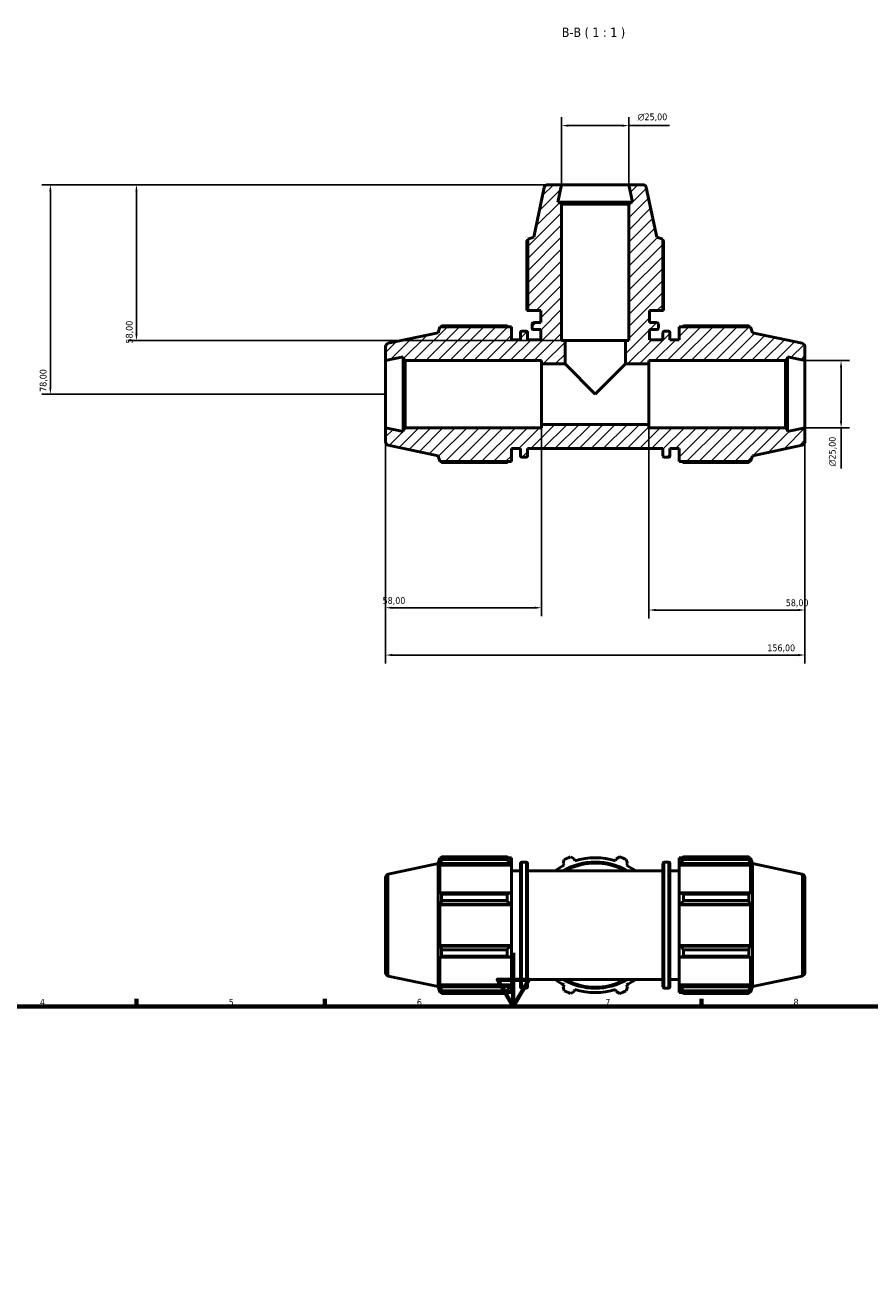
# Model space of a CAD drawing. Header units: millimetres. Extents: x 0 to 914, y 0 to 939.
# Tile 5 of 6: x 239 to 553, y 470 to 939. Entities that reach past the tile are written whole.
import ezdxf

# ---------------------------------------------------------------- set-up
doc = ezdxf.new("R2010")
doc.units = ezdxf.units.MM
for name, color, linetype, lineweight in [('Border (ISO)', 7, 'Continuous', 70), ('Dimension (ISO)', 7, 'Continuous', 25), ('Hatch (ISO)', 7, 'Continuous', 18), ('Symbol (ISO)', 7, 'Continuous', 25), ('Visible (ISO)', 7, 'Continuous', 50), ('Visible Narrow (ISO)', 7, 'Continuous', 35)]:
    doc.layers.add(name, color=color, linetype=linetype, lineweight=lineweight)
doc.styles.add('Label Text (ISO)', font='tahoma.ttf')
doc.styles.add('Note Text (ISO)', font='tahoma.ttf')
doc.dimstyles.new('Default (ISO)', dxfattribs={"dimtxt": 2.5, "dimasz": 2.5, "dimexe": 3.175, "dimexo": 0, "dimgap": 0.762, "dimtad": 1, "dimrnd": 1e-08, "dimzin": 0, "dimtxsty": 'Note Text (ISO)', "dimcen": 0.09, "dimdle": 10, "dimclrd": 256, "dimclre": 256, "dimclrt": 232, "dimazin": 0, "dimtfac": 1.40208, "dimtmove": 0, "dimatfit": 3, "dimfxl": 1, "dimtolj": 1, "dimtzin": 0, "dimlwd": -1, "dimlwe": -1, "dimarcsym": 0})

# ---------------------------------------------------------------- blocks, each defined once
blk = doc.blocks.new('Borders Default Border')
at = {"layer": 'Border (ISO)'}
for p, q in [((280.33, 574), (280.33, 576.9)), ((350.42, 574), (350.42, 576.9)), ((490.58, 574), (490.58, 576.9))]:
    blk.add_line(p, q, dxfattribs=at)
at = {"layer": 'Border (ISO)', "flags": 128}
for points in [[(420.5, 594), (420.5, 574), (414.73, 584), (426.27, 584), (420.5, 574)], [(20, 20), (20, 574), (821, 574), (821, 20), (20, 20)]]:
    blk.add_lwpolyline(points, dxfattribs=at)
at = {"layer": 'Border (ISO)', "color": 232, "true_color": 0xca0064, "char_height": 2.5, "attachment_point": 7, "style": 'Note Text (ISO)'}
for s, insert in [('4', (244.42, 574.4)), ('5', (314.64, 574.35)), ('6', (384.66, 574.35)), ('7', (454.77, 574.4)), ('8', (524.81, 574.34))]:
    blk.add_mtext(s, dxfattribs=dict(at, insert=insert))
blk = doc.blocks.new('*D7')
at = {"layer": 'Defpoints', "color": 0, "transparency": 16777216}
for p in [(373.03, 789.51), (431.03, 790.76), (373.03, 722.51)]:
    blk.add_point(p, dxfattribs=at)
at = {"layer": 'Dimension (ISO)', "transparency": 16777216}
for p, q in [((373.03, 789.51), (373.03, 719.33)), ((431.03, 790.76), (431.03, 719.33)), ((428.53, 722.51), (375.53, 722.51))]:
    blk.add_line(p, q, dxfattribs=at)
for points in [[(375.53, 722.92), (375.53, 722.09), (373.03, 722.51)], [(428.53, 722.92), (428.53, 722.09), (431.03, 722.51)]]:
    blk.add_solid(points, dxfattribs=at)
at = {"layer": 'Dimension (ISO)', "color": 232, "true_color": 0xca0064, "transparency": 16777216, "insert": (371.93, 726.45), "char_height": 2.5, "attachment_point": 1, "style": 'Note Text (ISO)'}
blk.add_mtext('\\A1;58,00', dxfattribs=at)
blk = doc.blocks.new('*D8')
at = {"layer": 'Defpoints', "color": 0, "transparency": 16777216}
for p in [(471.03, 790.76), (529.03, 789.51), (529.03, 721.66)]:
    blk.add_point(p, dxfattribs=at)
at = {"layer": 'Dimension (ISO)', "transparency": 16777216}
for p, q in [((471.03, 790.76), (471.03, 718.49)), ((529.03, 789.51), (529.03, 718.49)), ((473.53, 721.66), (526.53, 721.66))]:
    blk.add_line(p, q, dxfattribs=at)
for points in [[(473.53, 722.08), (473.53, 721.25), (471.03, 721.66)], [(526.53, 722.08), (526.53, 721.25), (529.03, 721.66)]]:
    blk.add_solid(points, dxfattribs=at)
at = {"layer": 'Dimension (ISO)', "color": 232, "true_color": 0xca0064, "transparency": 16777216, "insert": (521.93, 725.61), "char_height": 2.5, "attachment_point": 1, "style": 'Note Text (ISO)'}
blk.add_mtext('\\A1;58,00', dxfattribs=at)
blk = doc.blocks.new('*D9')
at = {"layer": 'Defpoints', "color": 0, "transparency": 16777216}
for p in [(529.03, 814.51), (529.03, 789.51), (542.5, 789.51)]:
    blk.add_point(p, dxfattribs=at)
at = {"layer": 'Dimension (ISO)', "transparency": 16777216}
for p, q in [((529.03, 814.51), (545.67, 814.51)), ((542.5, 812.01), (542.5, 792.01)), ((529.03, 789.51), (545.67, 789.51)), ((542.5, 789.51), (542.5, 774.38))]:
    blk.add_line(p, q, dxfattribs=at)
for points in [[(542.08, 812.01), (542.91, 812.01), (542.5, 814.51)], [(542.08, 792.01), (542.91, 792.01), (542.5, 789.51)]]:
    blk.add_solid(points, dxfattribs=at)
at = {"layer": 'Dimension (ISO)', "color": 232, "true_color": 0xca0064, "transparency": 16777216, "insert": (537.97, 775.14), "char_height": 2.5, "attachment_point": 1, "rotation": 90, "style": 'Note Text (ISO)'}
blk.add_mtext('\\A1;\\fAIGDT|b0|i0;\\H2.5000;\\ln\\fTahoma|b0|i0;\\H2.5000;25,00', dxfattribs=at)
blk = doc.blocks.new('*D10')
at = {"layer": 'Defpoints', "color": 0, "transparency": 16777216}
for p in [(463.53, 902.01), (438.53, 880.01), (463.53, 880.01)]:
    blk.add_point(p, dxfattribs=at)
at = {"layer": 'Dimension (ISO)', "transparency": 16777216}
for p, q in [((438.53, 880.01), (438.53, 905.19)), ((441.03, 902.01), (461.03, 902.01)), ((463.53, 880.01), (463.53, 905.19)), ((463.53, 902.01), (478.67, 902.01))]:
    blk.add_line(p, q, dxfattribs=at)
for points in [[(441.03, 902.43), (441.03, 901.6), (438.53, 902.01)], [(461.03, 902.43), (461.03, 901.6), (463.53, 902.01)]]:
    blk.add_solid(points, dxfattribs=at)
at = {"layer": 'Dimension (ISO)', "color": 232, "true_color": 0xca0064, "transparency": 16777216, "insert": (466.79, 906.54), "char_height": 2.5, "attachment_point": 1, "style": 'Note Text (ISO)'}
blk.add_mtext('\\A1;\\fAIGDT|b0|i0;\\H2.5000;\\ln\\fTahoma|b0|i0;\\H2.5000;25,00', dxfattribs=at)
blk = doc.blocks.new('*D11')
at = {"layer": 'Defpoints', "color": 0, "transparency": 16777216}
for p in [(373.03, 789.51), (529.03, 789.51), (529.03, 704.9)]:
    blk.add_point(p, dxfattribs=at)
at = {"layer": 'Dimension (ISO)', "transparency": 16777216}
for p, q in [((373.03, 789.51), (373.03, 701.73)), ((529.03, 789.51), (529.03, 701.73)), ((375.53, 704.9), (526.53, 704.9))]:
    blk.add_line(p, q, dxfattribs=at)
for points in [[(375.53, 705.32), (375.53, 704.48), (373.03, 704.9)], [(526.53, 705.32), (526.53, 704.48), (529.03, 704.9)]]:
    blk.add_solid(points, dxfattribs=at)
at = {"layer": 'Dimension (ISO)', "color": 232, "true_color": 0xca0064, "transparency": 16777216, "insert": (515.08, 708.83), "char_height": 2.5, "attachment_point": 1, "style": 'Note Text (ISO)'}
blk.add_mtext('\\A1;156,00', dxfattribs=at)
blk = doc.blocks.new('*D12')
at = {"layer": 'Defpoints', "color": 0, "transparency": 16777216}
for p in [(438.53, 880.01), (280.33, 822.01), (439.78, 822.01)]:
    blk.add_point(p, dxfattribs=at)
at = {"layer": 'Dimension (ISO)', "transparency": 16777216}
for p, q in [((438.53, 880.01), (277.16, 880.01)), ((280.33, 877.51), (280.33, 824.51)), ((439.78, 822.01), (277.16, 822.01))]:
    blk.add_line(p, q, dxfattribs=at)
for points in [[(279.92, 877.51), (280.75, 877.51), (280.33, 880.01)], [(279.92, 824.51), (280.75, 824.51), (280.33, 822.01)]]:
    blk.add_solid(points, dxfattribs=at)
at = {"layer": 'Dimension (ISO)', "color": 232, "true_color": 0xca0064, "transparency": 16777216, "insert": (276.39, 820.91), "char_height": 2.5, "attachment_point": 1, "rotation": 90, "style": 'Note Text (ISO)'}
blk.add_mtext('\\A1;58,00', dxfattribs=at)
blk = doc.blocks.new('*D13')
at = {"layer": 'Defpoints', "color": 0, "transparency": 16777216}
for p in [(438.53, 880.01), (248.3, 802.01), (373.03, 802.01)]:
    blk.add_point(p, dxfattribs=at)
at = {"layer": 'Dimension (ISO)', "transparency": 16777216}
for p, q in [((438.53, 880.01), (245.12, 880.01)), ((248.3, 877.51), (248.3, 804.51)), ((373.03, 802.01), (245.12, 802.01))]:
    blk.add_line(p, q, dxfattribs=at)
for points in [[(247.88, 877.51), (248.72, 877.51), (248.3, 880.01)], [(247.88, 804.51), (248.72, 804.51), (248.3, 802.01)]]:
    blk.add_solid(points, dxfattribs=at)
at = {"layer": 'Dimension (ISO)', "color": 232, "true_color": 0xca0064, "transparency": 16777216, "insert": (244.36, 802.89), "char_height": 2.5, "attachment_point": 1, "rotation": 90, "style": 'Note Text (ISO)'}
blk.add_mtext('\\A1;78,00', dxfattribs=at)

msp = doc.modelspace()

# ---------------------------------------------------------------- hatches: boundary and pattern name
at = {"layer": 'Hatch (ISO)'}
h = msp.add_hatch(dxfattribs=at)
h.set_pattern_fill('ANSI31', color=256, scale=25.4, style=0)
h.set_pattern_definition([(45, (0, 0), (-2.245064, 2.245064), [])])
edge = h.paths.add_edge_path()
edge.add_line((425.921, 833.215), (430.781, 833.215))
edge.add_line((430.781, 833.215), (430.781, 828.655))
edge.add_line((430.781, 828.655), (428.041, 828.655))
edge.add_ellipse((428.041, 828.155), major_axis=(0, 0.5), ratio=1, start_angle=0, end_angle=90)
edge.add_line((427.541, 828.155), (427.541, 826.555))
edge.add_ellipse((428.041, 826.555), major_axis=(-0.5, 0), ratio=1, start_angle=0, end_angle=90)
edge.add_line((428.041, 826.055), (430.781, 826.055))
edge.add_line((430.781, 826.055), (430.781, 822.265))
edge.add_line((430.781, 822.265), (425.831, 822.265))
edge.add_line((425.831, 822.265), (425.831, 825.005))
edge.add_ellipse((425.331, 825.005), major_axis=(0.5, 0), ratio=1, start_angle=0, end_angle=90)
edge.add_line((425.331, 825.505), (423.731, 825.505))
edge.add_ellipse((423.731, 825.005), major_axis=(0, 0.5), ratio=1, start_angle=0, end_angle=90)
edge.add_line((423.231, 825.005), (423.231, 822.265))
edge.add_line((423.231, 822.265), (419.831, 822.265))
edge.add_line((419.831, 822.265), (419.831, 827.125))
edge.add_line((419.831, 827.125), (393.251, 827.125))
edge.add_line((393.251, 827.125), (392.531, 824.91))
edge.add_line((392.531, 824.91), (374.021, 820.975))
edge.add_ellipse((374.281, 819.752), major_axis=(-0.26, 1.223), ratio=1, start_angle=0, end_angle=78)
edge.add_line((373.031, 819.752), (373.031, 814.515))
edge.add_line((373.031, 814.515), (379.531, 815.896))
edge.add_line((379.531, 815.896), (379.531, 815.265))
edge.add_line((379.531, 815.265), (380.281, 814.515))
edge.add_line((380.281, 814.515), (431.031, 814.515))
edge.add_line((431.031, 814.515), (431.031, 813.265))
edge.add_line((431.031, 813.265), (439.781, 813.265))
edge.add_line((439.781, 813.265), (439.781, 822.015))
edge.add_line((439.781, 822.015), (438.531, 822.015))
edge.add_line((438.531, 822.015), (438.531, 872.765))
edge.add_line((438.531, 872.765), (437.781, 873.515))
edge.add_line((437.781, 873.515), (437.15, 873.515))
edge.add_line((437.15, 873.515), (438.531, 880.015))
edge.add_line((438.531, 880.015), (433.293, 880.015))
edge.add_ellipse((433.293, 878.765), major_axis=(0, 1.25), ratio=1, start_angle=0, end_angle=78)
edge.add_line((432.071, 879.025), (428.136, 860.515))
edge.add_line((428.136, 860.515), (425.921, 859.795))
edge.add_line((425.921, 859.795), (425.921, 833.215))
edge = h.paths.add_edge_path()
edge.add_ellipse((527.781, 784.277), major_axis=(0.26, -1.223), ratio=1, start_angle=0, end_angle=78)
edge.add_line((529.031, 784.277), (529.031, 789.515))
edge.add_line((529.031, 789.515), (522.531, 788.133))
edge.add_line((522.531, 788.133), (522.531, 788.765))
edge.add_line((522.531, 788.765), (521.781, 789.515))
edge.add_line((521.781, 789.515), (471.031, 789.515))
edge.add_line((471.031, 789.515), (471.031, 790.765))
edge.add_line((471.031, 790.765), (431.031, 790.765))
edge.add_line((431.031, 790.765), (431.031, 789.515))
edge.add_line((431.031, 789.515), (380.281, 789.515))
edge.add_line((380.281, 789.515), (379.531, 788.765))
edge.add_line((379.531, 788.765), (379.531, 788.133))
edge.add_line((379.531, 788.133), (373.031, 789.515))
edge.add_line((373.031, 789.515), (373.031, 784.277))
edge.add_ellipse((374.281, 784.277), major_axis=(-1.25, 0), ratio=1, start_angle=0, end_angle=78)
edge.add_line((374.021, 783.054), (392.531, 779.12))
edge.add_line((392.531, 779.12), (393.251, 776.905))
edge.add_line((393.251, 776.905), (419.831, 776.905))
edge.add_line((419.831, 776.905), (419.831, 781.765))
edge.add_line((419.831, 781.765), (423.231, 781.765))
edge.add_line((423.231, 781.765), (423.231, 779.025))
edge.add_ellipse((423.731, 779.025), major_axis=(-0.5, 0), ratio=1, start_angle=0, end_angle=90)
edge.add_line((423.731, 778.525), (425.331, 778.525))
edge.add_ellipse((425.331, 779.025), major_axis=(0, -0.5), ratio=1, start_angle=0, end_angle=90)
edge.add_line((425.831, 779.025), (425.831, 781.765))
edge.add_line((425.831, 781.765), (476.231, 781.765))
edge.add_line((476.231, 781.765), (476.231, 779.025))
edge.add_ellipse((476.731, 779.025), major_axis=(-0.5, 0), ratio=1, start_angle=0, end_angle=90)
edge.add_line((476.731, 778.525), (478.331, 778.525))
edge.add_ellipse((478.331, 779.025), major_axis=(0, -0.5), ratio=1, start_angle=0, end_angle=90)
edge.add_line((478.831, 779.025), (478.831, 781.765))
edge.add_line((478.831, 781.765), (482.231, 781.765))
edge.add_line((482.231, 781.765), (482.231, 776.905))
edge.add_line((482.231, 776.905), (508.811, 776.905))
edge.add_line((508.811, 776.905), (509.531, 779.12))
edge.add_line((509.531, 779.12), (528.041, 783.054))
edge = h.paths.add_edge_path()
edge.add_ellipse((527.781, 819.752), major_axis=(1.25, 0), ratio=1, start_angle=0, end_angle=78)
edge.add_line((528.041, 820.975), (509.531, 824.91))
edge.add_line((509.531, 824.91), (508.811, 827.125))
edge.add_line((508.811, 827.125), (482.231, 827.125))
edge.add_line((482.231, 827.125), (482.231, 822.265))
edge.add_line((482.231, 822.265), (478.831, 822.265))
edge.add_line((478.831, 822.265), (478.831, 825.005))
edge.add_ellipse((478.331, 825.005), major_axis=(0.5, 0), ratio=1, start_angle=0, end_angle=90)
edge.add_line((478.331, 825.505), (476.731, 825.505))
edge.add_ellipse((476.731, 825.005), major_axis=(0, 0.5), ratio=1, start_angle=0, end_angle=90)
edge.add_line((476.231, 825.005), (476.231, 822.265))
edge.add_line((476.231, 822.265), (471.281, 822.265))
edge.add_line((471.281, 822.265), (471.281, 826.055))
edge.add_line((471.281, 826.055), (474.021, 826.055))
edge.add_ellipse((474.021, 826.555), major_axis=(0, -0.5), ratio=1, start_angle=0, end_angle=90)
edge.add_line((474.521, 826.555), (474.521, 828.155))
edge.add_ellipse((474.021, 828.155), major_axis=(0.5, 0), ratio=1, start_angle=0, end_angle=90)
edge.add_line((474.021, 828.655), (471.281, 828.655))
edge.add_line((471.281, 828.655), (471.281, 833.215))
edge.add_line((471.281, 833.215), (476.141, 833.215))
edge.add_line((476.141, 833.215), (476.141, 859.795))
edge.add_line((476.141, 859.795), (473.926, 860.515))
edge.add_line((473.926, 860.515), (469.992, 879.025))
edge.add_ellipse((468.769, 878.765), major_axis=(1.223, 0.26), ratio=1, start_angle=0, end_angle=78)
edge.add_line((468.769, 880.015), (463.531, 880.015))
edge.add_line((463.531, 880.015), (464.913, 873.515))
edge.add_line((464.913, 873.515), (464.281, 873.515))
edge.add_line((464.281, 873.515), (463.531, 872.765))
edge.add_line((463.531, 872.765), (463.531, 822.015))
edge.add_line((463.531, 822.015), (462.281, 822.015))
edge.add_line((462.281, 822.015), (462.281, 813.265))
edge.add_line((462.281, 813.265), (471.031, 813.265))
edge.add_line((471.031, 813.265), (471.031, 814.515))
edge.add_line((471.031, 814.515), (521.781, 814.515))
edge.add_line((521.781, 814.515), (522.531, 815.265))
edge.add_line((522.531, 815.265), (522.531, 815.896))
edge.add_line((522.531, 815.896), (529.031, 814.515))
edge.add_line((529.031, 814.515), (529.031, 819.752))

# ---------------------------------------------------------------- linework, layer by layer
at = {"layer": 'Visible (ISO)'}
for p, q in [((432.071, 879.025), (428.136, 860.515)), ((438.531, 880.015), (433.293, 880.015)), ((437.15, 873.515), (438.531, 880.015)), ((463.531, 880.015), (438.531, 880.015)), ((468.769, 880.015), (463.531, 880.015)), ((463.531, 880.015), (464.913, 873.515)), ((473.926, 860.515), (469.992, 879.025)), ((437.781, 873.515), (437.15, 873.515)), ((438.531, 872.765), (437.781, 873.515)), ((464.281, 873.515), (437.781, 873.515)), ((438.531, 822.015), (438.531, 872.765)), ((438.531, 872.765), (463.531, 872.765)), ((464.281, 873.515), (463.531, 872.765)), ((463.531, 872.765), (463.531, 822.015)), ((464.913, 873.515), (464.281, 873.515)), ((428.136, 860.515), (425.921, 859.795)), ((425.921, 859.795), (425.921, 833.215)), ((476.141, 859.795), (473.926, 860.515)), ((476.141, 833.215), (476.141, 859.795)), ((425.626, 859.181), (425.626, 833.215)), ((476.436, 833.215), (476.436, 859.181)), ((425.626, 833.215), (425.921, 833.215)), ((425.921, 833.215), (430.781, 833.215)), ((430.781, 833.215), (430.781, 828.655)), ((471.281, 828.655), (471.281, 833.215)), ((471.281, 833.215), (476.141, 833.215)), ((476.141, 833.215), (476.436, 833.215)), ((393.251, 827.125), (392.531, 824.91)), ((419.831, 827.125), (393.251, 827.125)), ((418.211, 827.42), (393.865, 827.42)), ((419.831, 822.265), (419.831, 827.125)), ((427.541, 828.155), (427.541, 826.555)), ((430.781, 828.655), (428.041, 828.655)), ((474.021, 828.655), (471.281, 828.655)), ((474.521, 826.555), (474.521, 828.155)), ((508.811, 827.125), (482.231, 827.125)), ((482.231, 827.125), (482.231, 822.265)), ((508.197, 827.42), (483.851, 827.42)), ((509.531, 824.91), (508.811, 827.125)), ((392.531, 824.91), (374.021, 820.975)), ((423.231, 822.265), (419.831, 822.265)), ((423.231, 825.005), (423.231, 822.265)), ((425.331, 825.505), (423.731, 825.505)), ((425.831, 822.265), (425.831, 825.005)), ((430.781, 822.265), (425.831, 822.265)), ((428.041, 826.055), (430.781, 826.055)), ((430.781, 826.055), (430.781, 822.265)), ((439.781, 822.015), (438.531, 822.015)), ((439.781, 813.265), (439.781, 822.015)), ((462.281, 822.015), (439.781, 822.015)), ((463.531, 822.015), (462.281, 822.015)), ((462.281, 822.015), (462.281, 813.265)), ((471.281, 822.265), (471.281, 826.055)), ((471.281, 826.055), (474.021, 826.055)), ((476.231, 822.265), (471.281, 822.265)), ((476.231, 825.005), (476.231, 822.265)), ((478.331, 825.505), (476.731, 825.505)), ((478.831, 822.265), (478.831, 825.005)), ((482.231, 822.265), (478.831, 822.265)), ((528.041, 820.975), (509.531, 824.91)), ((373.031, 819.752), (373.031, 814.515)), ((529.031, 814.515), (529.031, 819.752)), ((373.031, 814.515), (379.531, 815.896)), ((373.031, 814.515), (373.031, 789.515)), ((379.531, 815.896), (379.531, 815.265)), ((379.531, 815.265), (380.281, 814.515)), ((379.531, 815.265), (379.531, 788.765)), ((380.281, 814.515), (431.031, 814.515)), ((380.281, 789.515), (380.281, 814.515)), ((431.031, 814.515), (431.031, 813.265)), ((431.031, 813.265), (439.781, 813.265)), ((431.031, 790.765), (431.031, 813.265)), ((451.031, 802.015), (439.781, 813.265)), ((462.281, 813.265), (451.031, 802.015)), ((462.281, 813.265), (471.031, 813.265)), ((471.031, 813.265), (471.031, 814.515)), ((471.031, 814.515), (521.781, 814.515)), ((471.031, 813.265), (471.031, 790.765)), ((521.781, 814.515), (522.531, 815.265)), ((521.781, 814.515), (521.781, 789.515)), ((522.531, 815.265), (522.531, 815.896)), ((522.531, 815.896), (529.031, 814.515)), ((522.531, 788.765), (522.531, 815.265)), ((529.031, 789.515), (529.031, 814.515)), ((379.531, 788.133), (373.031, 789.515)), ((373.031, 789.515), (373.031, 784.277)), ((380.281, 789.515), (379.531, 788.765)), ((431.031, 789.515), (380.281, 789.515)), ((471.031, 790.765), (431.031, 790.765)), ((431.031, 790.765), (431.031, 789.515)), ((471.031, 789.515), (471.031, 790.765)), ((521.781, 789.515), (471.031, 789.515)), ((522.531, 788.765), (521.781, 789.515)), ((529.031, 789.515), (522.531, 788.133)), ((529.031, 784.277), (529.031, 789.515)), ((379.531, 788.765), (379.531, 788.133)), ((522.531, 788.133), (522.531, 788.765)), ((374.021, 783.054), (392.531, 779.12)), ((419.831, 776.905), (419.831, 781.765)), ((419.831, 781.765), (423.231, 781.765)), ((423.231, 781.765), (423.231, 779.025)), ((425.831, 779.025), (425.831, 781.765)), ((425.831, 781.765), (476.231, 781.765)), ((476.231, 781.765), (476.231, 779.025)), ((478.831, 779.025), (478.831, 781.765)), ((478.831, 781.765), (482.231, 781.765)), ((482.231, 781.765), (482.231, 776.905)), ((509.531, 779.12), (528.041, 783.054)), ((392.531, 779.12), (393.251, 776.905)), ((393.251, 776.905), (419.831, 776.905)), ((393.865, 776.61), (418.211, 776.61)), ((423.731, 778.525), (425.331, 778.525)), ((476.731, 778.525), (478.331, 778.525)), ((482.231, 776.905), (508.811, 776.905)), ((483.851, 776.61), (508.197, 776.61)), ((508.811, 776.905), (509.531, 779.12)), ((392.531, 627.235), (393.251, 629.451)), ((393.251, 629.451), (393.251, 628.288)), ((393.712, 629.451), (393.251, 629.451)), ((393.865, 629.746), (418.211, 629.746)), ((393.865, 629.746), (393.865, 628.769)), ((418.211, 628.769), (418.211, 629.746)), ((419.831, 629.451), (418.682, 629.451)), ((419.831, 628.546), (419.831, 629.451)), ((441.889, 629.746), (443.237, 629.061)), ((458.826, 629.061), (460.174, 629.746)), ((482.231, 629.451), (482.231, 628.546)), ((482.231, 629.451), (483.381, 629.451)), ((483.851, 629.746), (483.851, 628.769)), ((483.851, 629.746), (508.197, 629.746)), ((508.197, 628.769), (508.197, 629.746)), ((508.35, 629.451), (508.811, 629.451)), ((508.811, 628.288), (508.811, 629.451)), ((509.531, 627.235), (508.811, 629.451)), ((374.021, 623.301), (392.531, 627.235)), ((392.531, 627.235), (392.531, 581.446)), ((393.514, 629.061), (393.251, 628.288)), ((393.251, 626.613), (393.514, 627.332)), ((393.251, 626.613), (393.251, 615.935)), ((419.831, 626.613), (393.251, 626.613)), ((393.514, 627.332), (419.291, 627.332)), ((418.211, 628.769), (393.865, 628.769)), ((419.831, 628.546), (419.291, 629.061)), ((419.291, 627.332), (419.831, 626.853)), ((419.831, 628.546), (419.831, 626.853)), ((419.831, 626.853), (419.831, 626.613)), ((419.831, 616.06), (419.831, 626.613)), ((423.231, 581.351), (423.231, 627.331)), ((425.331, 627.831), (423.731, 627.831)), ((425.831, 627.331), (425.831, 581.351)), ((439.063, 627.332), (439.532, 628.769)), ((439.063, 627.332), (439.437, 626.613)), ((443.48, 628.288), (443.237, 629.061)), ((458.826, 629.061), (458.582, 628.288)), ((462.531, 628.769), (463, 627.332)), ((462.626, 626.613), (463, 627.332)), ((476.231, 581.351), (476.231, 627.331)), ((476.731, 627.831), (478.331, 627.831)), ((478.831, 627.331), (478.831, 581.351)), ((482.771, 629.061), (482.231, 628.546)), ((482.231, 626.853), (482.231, 628.546)), ((482.231, 626.853), (482.771, 627.332)), ((482.231, 626.613), (482.231, 626.853)), ((482.231, 626.613), (482.231, 616.06)), ((482.231, 626.613), (508.811, 626.613)), ((482.771, 627.332), (508.548, 627.332)), ((508.197, 628.769), (483.851, 628.769)), ((508.811, 628.288), (508.548, 629.061)), ((508.548, 627.332), (508.811, 626.613)), ((508.811, 615.935), (508.811, 626.613)), ((509.531, 581.446), (509.531, 627.235)), ((528.041, 623.301), (509.531, 627.235)), ((373.031, 586.603), (373.031, 622.078)), ((423.231, 624.591), (419.831, 624.591)), ((476.231, 624.591), (425.831, 624.591)), ((478.831, 624.591), (482.231, 624.591)), ((529.031, 622.078), (529.031, 586.603)), ((393.514, 616.309), (393.251, 615.935)), ((419.291, 616.309), (393.514, 616.309)), ((393.865, 615.84), (418.211, 615.84)), ((393.865, 615.84), (393.865, 613.483)), ((418.211, 613.483), (418.211, 615.84)), ((419.831, 616.06), (419.291, 616.309)), ((419.831, 616.06), (419.831, 611.973)), ((482.771, 616.309), (482.231, 616.06)), ((482.231, 611.973), (482.231, 616.06)), ((508.548, 616.309), (482.771, 616.309)), ((483.851, 615.84), (483.851, 613.483)), ((483.851, 615.84), (508.197, 615.84)), ((508.197, 613.483), (508.197, 615.84)), ((508.811, 615.935), (508.548, 616.309)), ((393.251, 611.891), (393.514, 612.135)), ((393.251, 611.891), (393.251, 596.79)), ((419.831, 611.891), (393.251, 611.891)), ((393.514, 612.135), (419.291, 612.135)), ((418.211, 613.483), (393.865, 613.483)), ((419.291, 612.135), (419.831, 611.973)), ((419.831, 611.973), (419.831, 611.891)), ((419.831, 596.79), (419.831, 611.891)), ((482.231, 611.973), (482.771, 612.135)), ((482.231, 611.891), (482.231, 611.973)), ((482.231, 611.891), (482.231, 596.79)), ((482.231, 611.891), (508.811, 611.891)), ((482.771, 612.135), (508.548, 612.135)), ((508.197, 613.483), (483.851, 613.483)), ((508.548, 612.135), (508.811, 611.891)), ((508.811, 596.79), (508.811, 611.891)), ((393.514, 596.546), (393.251, 596.79)), ((419.831, 596.79), (393.251, 596.79)), ((419.291, 596.546), (393.514, 596.546)), ((419.831, 596.709), (419.291, 596.546)), ((419.831, 596.79), (419.831, 596.709)), ((419.831, 596.709), (419.831, 592.621)), ((482.231, 596.709), (482.231, 596.79)), ((482.231, 596.79), (508.811, 596.79)), ((482.231, 592.621), (482.231, 596.709)), ((482.771, 596.546), (482.231, 596.709)), ((508.548, 596.546), (482.771, 596.546)), ((508.811, 596.79), (508.548, 596.546)), ((393.251, 592.746), (393.251, 582.068)), ((393.251, 592.746), (393.514, 592.372)), ((393.514, 592.372), (419.291, 592.372)), ((393.865, 595.198), (418.211, 595.198)), ((393.865, 595.198), (393.865, 592.841)), ((418.211, 592.841), (393.865, 592.841)), ((418.211, 592.841), (418.211, 595.198)), ((419.291, 592.372), (419.831, 592.621)), ((419.831, 582.068), (419.831, 592.621)), ((482.231, 592.621), (482.771, 592.372)), ((482.231, 592.621), (482.231, 582.068)), ((482.771, 592.372), (508.548, 592.372)), ((483.851, 595.198), (483.851, 592.841)), ((483.851, 595.198), (508.197, 595.198)), ((508.197, 592.841), (483.851, 592.841)), ((508.197, 592.841), (508.197, 595.198)), ((508.548, 592.372), (508.811, 592.746)), ((508.811, 582.068), (508.811, 592.746)), ((374.021, 585.38), (392.531, 581.446)), ((423.231, 584.091), (419.831, 584.091)), ((476.231, 584.091), (425.831, 584.091)), ((478.831, 584.091), (482.231, 584.091)), ((528.041, 585.38), (509.531, 581.446)), ((392.531, 581.446), (393.251, 579.231)), ((393.514, 581.349), (393.251, 582.068)), ((419.831, 582.068), (393.251, 582.068)), ((393.251, 580.393), (393.251, 579.231)), ((393.251, 580.393), (393.514, 579.62)), ((393.712, 579.231), (393.251, 579.231)), ((419.291, 581.349), (393.514, 581.349)), ((393.865, 579.912), (418.211, 579.912)), ((393.865, 579.912), (393.865, 578.936)), ((418.211, 578.936), (393.865, 578.936)), ((418.211, 578.936), (418.211, 579.912)), ((419.831, 579.231), (418.682, 579.231)), ((419.831, 581.828), (419.291, 581.349)), ((419.291, 579.62), (419.831, 580.135)), ((419.831, 582.068), (419.831, 581.828)), ((419.831, 581.828), (419.831, 580.135)), ((419.831, 579.231), (419.831, 580.135)), ((425.331, 580.851), (423.731, 580.851)), ((439.437, 582.068), (439.063, 581.349)), ((439.532, 579.912), (439.063, 581.349)), ((443.237, 579.62), (441.889, 578.936)), ((443.237, 579.62), (443.48, 580.393)), ((458.582, 580.393), (458.826, 579.62)), ((460.174, 578.936), (458.826, 579.62)), ((463, 581.349), (462.531, 579.912)), ((463, 581.349), (462.626, 582.068)), ((476.731, 580.851), (478.331, 580.851)), ((482.231, 581.828), (482.231, 582.068)), ((482.231, 582.068), (508.811, 582.068)), ((482.231, 580.135), (482.231, 581.828)), ((482.771, 581.349), (482.231, 581.828)), ((482.231, 580.135), (482.771, 579.62)), ((482.231, 580.135), (482.231, 579.231)), ((482.231, 579.231), (483.381, 579.231)), ((508.548, 581.349), (482.771, 581.349)), ((483.851, 579.912), (483.851, 578.936)), ((483.851, 579.912), (508.197, 579.912)), ((508.197, 578.936), (483.851, 578.936)), ((508.197, 578.936), (508.197, 579.912)), ((508.35, 579.231), (508.811, 579.231)), ((508.811, 582.068), (508.548, 581.349)), ((508.548, 579.62), (508.811, 580.393)), ((509.531, 581.446), (508.811, 579.231)), ((508.811, 579.231), (508.811, 580.393))]:
    msp.add_line(p, q, dxfattribs=at)
for centre, radius, start, end in [((433.293, 878.765), 1.25, 90, 168), ((468.769, 878.765), 1.25, 12, 90), ((428.041, 828.155), 0.5, 90, 180), ((474.021, 828.155), 0.5, 0, 90), ((423.731, 825.005), 0.5, 90, 180), ((425.331, 825.005), 0.5, 0, 90), ((428.041, 826.555), 0.5, 180, 270), ((474.021, 826.555), 0.5, 270, 0), ((476.731, 825.005), 0.5, 90, 180), ((478.331, 825.005), 0.5, 0, 90), ((374.281, 819.752), 1.25, 102, 180), ((527.781, 819.752), 1.25, 0, 78), ((374.281, 784.277), 1.25, 180, 258), ((527.781, 784.277), 1.25, 282, 0), ((423.731, 779.025), 0.5, 180, 270), ((425.331, 779.025), 0.5, 270, 0), ((476.731, 779.025), 0.5, 180, 270), ((478.331, 779.025), 0.5, 270, 0), ((451.031, 604.341), 27, 109.79198, 115.20802), ((451.031, 604.341), 25.11, 72.5, 107.5), ((451.031, 604.341), 27, 64.79198, 70.20802), ((423.731, 627.331), 0.5, 90, 180), ((425.331, 627.331), 0.5, 0, 90), ((451.031, 604.341), 25.11, 117.5, 126.24932), ((451.031, 604.341), 23.49, 59.54969, 120.45031), ((451.031, 604.341), 25.11, 53.75068, 62.5), ((476.731, 627.331), 0.5, 90, 180), ((478.331, 627.331), 0.5, 0, 90), ((374.281, 622.078), 1.25, 102, 180), ((527.781, 622.078), 1.25, 0, 78), ((374.281, 586.603), 1.25, 180, 258), ((451.031, 604.341), 25.11, 233.75068, 242.5), ((451.031, 604.341), 23.49, 239.54969, 300.45031), ((451.031, 604.341), 25.11, 297.5, 306.24932), ((527.781, 586.603), 1.25, 282, 0), ((423.731, 581.351), 0.5, 180, 270), ((425.331, 581.351), 0.5, 270, 0), ((451.031, 604.341), 27, 244.79198, 250.20802), ((451.031, 604.341), 25.11, 252.5, 287.5), ((451.031, 604.341), 27, 289.79198, 295.20802), ((476.731, 581.351), 0.5, 180, 270), ((478.331, 581.351), 0.5, 270, 0)]:
    msp.add_arc(centre, radius, start, end, dxfattribs=at)
for points, weights in [([(425.921, 859.334), (425.775, 859.259), (425.626, 859.181)], [1.00136742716, 1.00075761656, 1]), ([(476.436, 859.181), (476.287, 859.259), (476.141, 859.334)], [1, 1.00075761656, 1.00136742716]), ([(393.865, 827.42), (393.787, 827.271), (393.712, 827.125)], [1, 1.00075761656, 1.00136742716]), ([(418.211, 827.42), (418.45, 827.271), (418.682, 827.125)], [1.01661918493, 1.01455646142, 1.01234791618]), ([(483.381, 827.125), (483.612, 827.271), (483.851, 827.42)], [1.01234791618, 1.01455646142, 1.01661918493]), ([(508.35, 827.125), (508.275, 827.271), (508.197, 827.42)], [1.00136742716, 1.00075761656, 1]), ([(393.712, 776.905), (393.787, 776.758), (393.865, 776.61)], [1.00136742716, 1.00075761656, 1]), ([(418.682, 776.905), (418.45, 776.758), (418.211, 776.61)], [1.01234791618, 1.01455646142, 1.01661918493]), ([(483.851, 776.61), (483.612, 776.758), (483.381, 776.905)], [1.01661918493, 1.01455646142, 1.01234791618]), ([(508.197, 776.61), (508.275, 776.758), (508.35, 776.905)], [1, 1.00075761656, 1.00136742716]), ([(393.514, 629.061), (393.683, 629.396), (393.865, 629.746)], [1.00274431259, 1.00178018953, 1]), ([(419.291, 629.061), (418.773, 629.396), (418.211, 629.746)], [1.00616272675, 1.01179050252, 1.01661918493]), ([(483.851, 629.746), (483.29, 629.396), (482.771, 629.061)], [1.01661918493, 1.01179050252, 1.00616272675]), ([(508.197, 629.746), (508.38, 629.396), (508.548, 629.061)], [1, 1.00178018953, 1.00274431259]), ([(393.865, 628.769), (393.683, 628.036), (393.514, 627.332)], [1, 1.00178018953, 1.00274431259]), ([(418.211, 628.769), (418.773, 628.036), (419.291, 627.332)], [1.01661918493, 1.01179050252, 1.00616272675]), ([(482.771, 627.332), (483.29, 628.036), (483.851, 628.769)], [1.00616272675, 1.01179050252, 1.01661918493]), ([(508.548, 627.332), (508.38, 628.036), (508.197, 628.769)], [1.00274431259, 1.00178018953, 1]), ([(393.514, 616.309), (393.683, 616.079), (393.865, 615.84)], [1.00274431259, 1.00178018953, 1]), ([(419.291, 616.309), (418.773, 616.079), (418.211, 615.84)], [1.00616272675, 1.01179050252, 1.01661918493]), ([(483.851, 615.84), (483.29, 616.079), (482.771, 616.309)], [1.01661918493, 1.01179050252, 1.00616272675]), ([(508.197, 615.84), (508.38, 616.079), (508.548, 616.309)], [1, 1.00178018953, 1.00274431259]), ([(393.865, 613.483), (393.683, 612.795), (393.514, 612.135)], [1, 1.00178018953, 1.00274431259]), ([(418.211, 613.483), (418.773, 612.795), (419.291, 612.135)], [1.01661918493, 1.01179050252, 1.00616272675]), ([(482.771, 612.135), (483.29, 612.795), (483.851, 613.483)], [1.00616272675, 1.01179050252, 1.01661918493]), ([(508.548, 612.135), (508.38, 612.795), (508.197, 613.483)], [1.00274431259, 1.00178018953, 1]), ([(393.514, 596.546), (393.683, 595.886), (393.865, 595.198)], [1.00274431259, 1.00178018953, 1]), ([(419.291, 596.546), (418.773, 595.886), (418.211, 595.198)], [1.00616272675, 1.01179050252, 1.01661918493]), ([(483.851, 595.198), (483.29, 595.886), (482.771, 596.546)], [1.01661918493, 1.01179050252, 1.00616272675]), ([(508.197, 595.198), (508.38, 595.886), (508.548, 596.546)], [1, 1.00178018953, 1.00274431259]), ([(393.865, 592.841), (393.683, 592.602), (393.514, 592.372)], [1, 1.00178018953, 1.00274431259]), ([(418.211, 592.841), (418.773, 592.602), (419.291, 592.372)], [1.01661918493, 1.01179050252, 1.00616272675]), ([(482.771, 592.372), (483.29, 592.602), (483.851, 592.841)], [1.00616272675, 1.01179050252, 1.01661918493]), ([(508.548, 592.372), (508.38, 592.602), (508.197, 592.841)], [1.00274431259, 1.00178018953, 1]), ([(393.514, 581.349), (393.683, 580.645), (393.865, 579.912)], [1.00274431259, 1.00178018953, 1]), ([(393.865, 578.936), (393.683, 579.285), (393.514, 579.62)], [1, 1.00178018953, 1.00274431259]), ([(419.291, 581.349), (418.773, 580.645), (418.211, 579.912)], [1.00616272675, 1.01179050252, 1.01661918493]), ([(418.211, 578.936), (418.773, 579.285), (419.291, 579.62)], [1.01661918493, 1.01179050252, 1.00616272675]), ([(483.851, 579.912), (483.29, 580.645), (482.771, 581.349)], [1.01661918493, 1.01179050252, 1.00616272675]), ([(482.771, 579.62), (483.29, 579.285), (483.851, 578.936)], [1.00616272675, 1.01179050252, 1.01661918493]), ([(508.197, 579.912), (508.38, 580.645), (508.548, 581.349)], [1, 1.00178018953, 1.00274431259]), ([(508.548, 579.62), (508.38, 579.285), (508.197, 578.936)], [1.00274431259, 1.00178018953, 1])]:
    msp.add_rational_spline(points, weights, degree=2, dxfattribs=at)
at = {"layer": 'Visible Narrow (ISO)'}
for p, q in [((423.731, 627.541), (423.731, 581.14)), ((425.331, 581.14), (425.331, 627.541)), ((476.731, 627.541), (476.731, 581.14)), ((478.331, 581.14), (478.331, 627.541)), ((374.021, 623.068), (374.021, 585.614)), ((528.041, 585.614), (528.041, 623.068))]:
    msp.add_line(p, q, dxfattribs=at)
for start, end in [(64.56705, 115.43295), (244.56705, 295.43295)]:
    msp.add_arc((451.031, 604.341), 22.99, start, end, dxfattribs=at)

# ---------------------------------------------------------------- block references
msp.add_blockref('Borders Default Border', (0, 0))

# ---------------------------------------------------------------- texts
at = {"layer": 'Symbol (ISO)', "insert": (438.592, 934.393), "char_height": 3.5, "attachment_point": 7, "style": 'Label Text (ISO)'}
msp.add_mtext('B-B ( 1 : 1 )', dxfattribs=at)

# ---------------------------------------------------------------- dimensions: what is measured, and where the dimension line sits
at = {"layer": 'Dimension (ISO)'}
for base, p1, p2, angle, picture, middle in [((463.531, 902.015), (438.531, 880.015), (463.531, 880.015), 180, '*D10', (472.348, 902.015)), ((542.498, 789.515), (529.031, 814.515), (529.031, 789.515), 90, '*D9', (542.498, 780.698))]:
    dim = msp.add_linear_dim(base=base, p1=p1, p2=p2, angle=angle, text='\\fAIGDT|b0|i0;\\H2.5000;\\ln\\fTahoma|b0|i0;\\H2.5000;<>', dimstyle='Default (ISO)', override={"dimdec": 2, "dimtp": 0, "dimtm": 0, "dimtdec": 2, "dimtofl": 0, "dimatfit": 2}, dxfattribs=at)
    dim.commit()
    dim.dimension.update_dxf_attribs({"geometry": picture, "text_midpoint": middle, "dimtype": 160})
for base, p2, angle, picture, middle in [((248.3, 802.015), (373.031, 802.015), 90, '*D13', (248.3, 807.015)), ((280.332, 822.015), (439.781, 822.015), 270, '*D12', (280.332, 825.015))]:
    dim = msp.add_linear_dim(base=base, p1=(438.531, 880.015), p2=p2, angle=angle, dimstyle='Default (ISO)', override={"dimdec": 2, "dimtp": 0, "dimtm": 0, "dimtdec": 2, "dimtofl": 0, "dimatfit": 1}, dxfattribs=at)
    dim.commit()
    dim.dimension.update_dxf_attribs({"geometry": picture, "text_midpoint": middle, "dimtype": 160})
for base, p1, p2, picture, middle in [((373.031, 722.507), (431.031, 790.765), (373.031, 789.515), '*D7', (376.031, 722.507)), ((529.031, 704.9), (373.031, 789.515), (529.031, 789.515), '*D11', (520.031, 704.9)), ((529.031, 721.665), (471.031, 790.765), (529.031, 789.515), '*D8', (526.031, 721.665))]:
    dim = msp.add_linear_dim(base=base, p1=p1, p2=p2, dimstyle='Default (ISO)', override={"dimdec": 2, "dimtp": 0, "dimtm": 0, "dimtdec": 2, "dimtofl": 0, "dimatfit": 1}, dxfattribs=at)
    dim.commit()
    dim.dimension.update_dxf_attribs({"geometry": picture, "text_midpoint": middle, "dimtype": 160})

doc.saveas('drawing.dxf')
